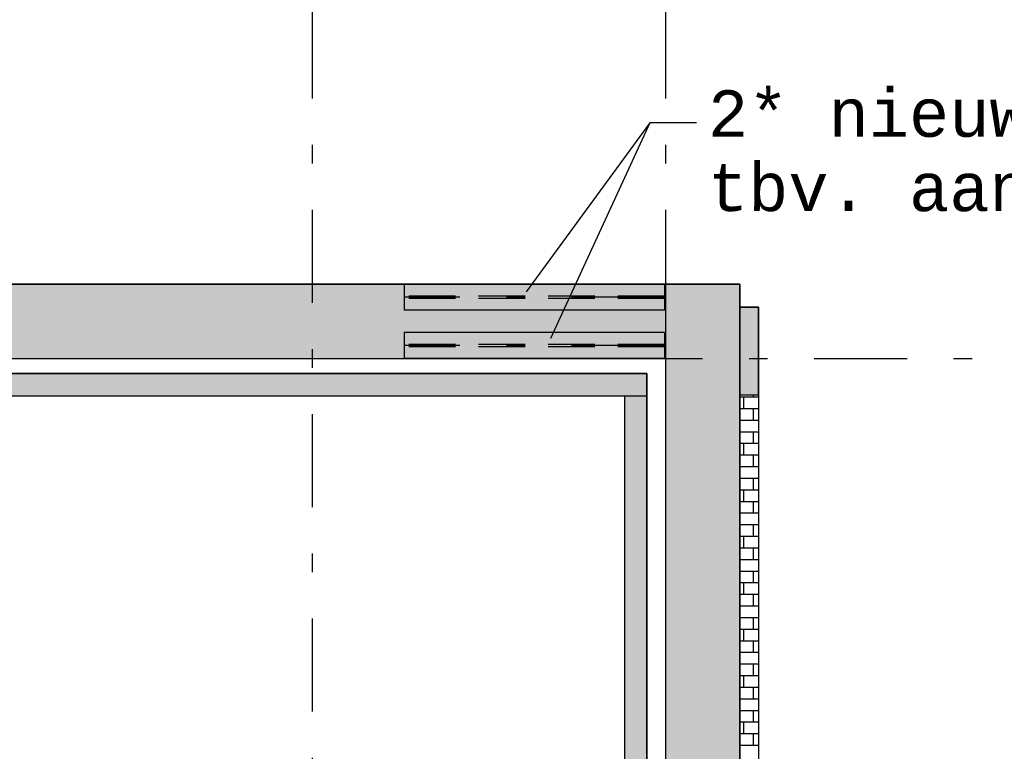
# Model space of a CAD drawing. Extents: x 2 to 87, y -108 to 11.
# Tile 206 of 210: x 46.15 to 51.45, y -12.42 to -8.48. Entities that reach past the tile are written whole.
import ezdxf

# ---------------------------------------------------------------- set-up
doc = ezdxf.new("R2010")
doc.units = 0
doc.header["$MEASUREMENT"] = 0
doc.linetypes.add('DASHDOT', pattern=[1, 0.5, -0.25, 0, -0.25])
doc.linetypes.add('HIDDEN', pattern=[0.375, 0.25, -0.125])
for name, color, linetype in [('10', 7, 'CONTINUOUS'), ('13', 7, 'CONTINUOUS'), ('18', 7, 'CONTINUOUS'), ('2', 7, 'CONTINUOUS'), ('21', 7, 'CONTINUOUS'), ('5', 7, 'CONTINUOUS'), ('8', 7, 'CONTINUOUS')]:
    doc.layers.add(name, color=color, linetype=linetype)
doc.styles.add('MONOTXT', font='MONOTXT', dxfattribs={"height": 0.2})

# ---------------------------------------------------------------- blocks, each defined once
blk = doc.blocks.new('*N23')
at = {"layer": '18', "color": 62, "linetype": 'Continuous'}
for p, q in [((50.0276, -10.0302), (50.1276, -10.0302)), ((50.0276, -10.0302), (50.0276, -10.5031)), ((50.1276, -10.0302), (50.1276, -10.5031)), ((50.0276, -10.5031), (50.1276, -10.5031))]:
    blk.add_line(p, q, dxfattribs=at)
for points in [[(50.0276, -10.0302), (50.0276, -10.0302), (50.1276, -10.0302)], [(50.0276, -10.0302), (50.0276, -10.5031), (50.1276, -10.5031)], [(50.0276, -10.0302), (50.1276, -10.0302), (50.1276, -10.5031)], [(50.0276, -10.5031), (50.0276, -10.5031), (50.1276, -10.5031)]]:
    blk.add_solid(points, dxfattribs=at)

msp = doc.modelspace()

# ---------------------------------------------------------------- linework, layer by layer
at = {"layer": '10', "color": 7, "linetype": 'Continuous'}
for p, q in [((49.5442, -9.0385), (48.8779, -9.9475)), ((49.5442, -9.0385), (49.0095, -10.1987)), ((49.7942, -9.0385), (49.5442, -9.0385))]:
    msp.add_line(p, q, dxfattribs=at)
at = {"layer": '13', "color": 62, "linetype": 'Continuous'}
for p, q in [((49.5282, -10.3875), (42.425, -10.3875)), ((49.5282, -14.7075), (49.5282, -10.3875)), ((42.545, -10.5075), (49.4082, -10.5075)), ((49.4082, -10.5075), (49.4082, -14.5875))]:
    msp.add_line(p, q, dxfattribs=at)
at = {"layer": '18', "color": 62, "linetype": 'Continuous'}
for p, q in [((27.4276, -9.9075), (49.6276, -9.9075)), ((49.6276, -9.9075), (50.0276, -9.9075)), ((49.6276, -9.9075), (49.6276, -47.6075)), ((49.6276, -9.9075), (49.6276, -10.3075)), ((50.0276, -9.9075), (50.0276, -47.6075)), ((28.2589, -10.3075), (49.6276, -10.3075)), ((42.425, -10.3875), (49.5282, -10.3875)), ((49.5282, -10.3875), (49.5282, -10.5075)), ((43.1321, -10.5075), (49.5282, -10.5075)), ((49.4082, -10.5075), (49.5282, -10.5075)), ((49.4082, -10.5075), (49.4082, -14.5875)), ((49.5282, -10.5075), (49.5282, -14.5875)), ((50.1276, -10.5154), (50.0276, -10.5154)), ((50.0476, -10.5154), (50.0476, -10.5779)), ((50.1001, -10.5031), (50.1001, -10.5154)), ((50.1276, -10.5779), (50.0276, -10.5779)), ((50.1001, -10.5779), (50.1001, -10.6404)), ((50.1276, -10.6404), (50.0276, -10.6404)), ((50.1276, -10.7029), (50.0276, -10.7029)), ((50.1001, -10.7029), (50.1001, -10.7654)), ((50.1276, -10.7654), (50.0276, -10.7654)), ((50.0476, -10.7654), (50.0476, -10.8279)), ((50.1276, -10.8279), (50.0276, -10.8279)), ((50.1001, -10.8279), (50.1001, -10.8904)), ((50.1276, -10.8904), (50.0276, -10.8904)), ((50.1276, -10.9529), (50.0276, -10.9529)), ((50.1001, -10.9529), (50.1001, -11.0154)), ((50.1276, -11.0154), (50.0276, -11.0154)), ((50.0476, -11.0154), (50.0476, -11.0779)), ((50.1276, -11.0779), (50.0276, -11.0779)), ((50.1001, -11.0779), (50.1001, -11.1404)), ((50.1276, -11.1404), (50.0276, -11.1404)), ((50.1276, -11.2029), (50.0276, -11.2029)), ((50.1001, -11.2029), (50.1001, -11.2654)), ((50.1276, -11.2654), (50.0276, -11.2654)), ((50.0476, -11.2654), (50.0476, -11.3279)), ((50.1276, -11.3279), (50.0276, -11.3279)), ((50.1001, -11.3279), (50.1001, -11.3904)), ((50.1276, -11.3904), (50.0276, -11.3904)), ((50.1276, -11.4529), (50.0276, -11.4529)), ((50.1001, -11.4529), (50.1001, -11.5154)), ((50.1276, -11.5154), (50.0276, -11.5154)), ((50.0476, -11.5154), (50.0476, -11.5779)), ((50.1276, -11.5779), (50.0276, -11.5779)), ((50.1001, -11.5779), (50.1001, -11.6404)), ((50.1276, -11.6404), (50.0276, -11.6404)), ((50.1276, -11.7029), (50.0276, -11.7029)), ((50.1001, -11.7029), (50.1001, -11.7654)), ((50.1276, -11.7654), (50.0276, -11.7654)), ((50.0476, -11.7654), (50.0476, -11.8279)), ((50.1276, -11.8279), (50.0276, -11.8279)), ((50.1001, -11.8279), (50.1001, -11.8904)), ((50.1276, -11.8904), (50.0276, -11.8904)), ((50.1276, -11.9529), (50.0276, -11.9529)), ((50.1001, -11.9529), (50.1001, -12.0154)), ((50.1276, -12.0154), (50.0276, -12.0154)), ((50.0476, -12.0154), (50.0476, -12.0779)), ((50.1276, -12.0779), (50.0276, -12.0779)), ((50.1001, -12.0779), (50.1001, -12.1404)), ((50.1276, -12.1404), (50.0276, -12.1404)), ((50.1276, -12.2029), (50.0276, -12.2029)), ((50.1001, -12.2029), (50.1001, -12.2654)), ((50.1276, -12.2654), (50.0276, -12.2654)), ((50.0476, -12.2654), (50.0476, -12.3279)), ((50.1276, -12.3279), (50.0276, -12.3279)), ((50.1001, -12.3279), (50.1001, -12.3904)), ((50.1276, -12.3904), (50.0276, -12.3904))]:
    msp.add_line(p, q, dxfattribs=at)
for points in [[(27.4276, -9.9075), (27.4276, -9.9075), (49.6276, -9.9075)], [(27.4276, -9.9075), (27.4276, -10.3075), (49.6276, -10.3075)], [(27.4276, -9.9075), (49.6276, -9.9075), (49.6276, -10.3075)], [(49.6276, -9.9075), (49.6276, -9.9075), (50.0276, -9.9075)], [(49.6276, -9.9075), (49.6276, -47.6075), (50.0276, -47.6075)], [(49.6276, -9.9075), (50.0276, -9.9075), (50.0276, -47.6075)], [(28.2589, -10.3075), (28.2589, -10.3075), (49.6276, -10.3075)], [(42.425, -10.3875), (42.425, -10.3875), (49.5282, -10.3875)], [(42.425, -10.3875), (42.425, -10.5075), (49.5282, -10.5075)], [(42.425, -10.3875), (49.5282, -10.3875), (49.5282, -10.5075)], [(43.1321, -10.5075), (43.1321, -10.5075), (49.5282, -10.5075)], [(49.4082, -10.5075), (49.4082, -10.5075), (49.5282, -10.5075)], [(49.4082, -10.5075), (49.4082, -14.5875), (49.5282, -14.5875)], [(49.4082, -10.5075), (49.5282, -10.5075), (49.5282, -14.5875)]]:
    msp.add_solid(points, dxfattribs=at)
at = {"layer": '2', "color": 62, "linetype": 'Continuous'}
for p, q in [((50.0276, -9.9075), (27.4276, -9.9075)), ((50.0276, -91.1699), (50.0276, -9.9075)), ((50.1276, -10.0302), (50.0276, -10.0302)), ((50.0276, -10.0302), (50.0276, -10.5031)), ((50.1276, -10.5031), (50.1276, -10.0302)), ((27.4276, -10.3075), (49.6276, -10.3075)), ((49.6276, -10.3075), (49.6276, -48.8531)), ((50.0276, -10.5031), (50.1276, -10.5031)), ((50.1276, -10.5031), (50.1276, -14.6872))]:
    msp.add_line(p, q, dxfattribs=at)
at = {"layer": '21', "color": 4, "linetype": 'Continuous'}
for p, q in [((49.6226, -9.9075), (48.2226, -9.9075)), ((48.2226, -9.9075), (48.2226, -10.0475)), ((49.6226, -9.9075), (49.6226, -10.0475)), ((49.6226, -10.0475), (48.2226, -10.0475)), ((49.6226, -10.1675), (48.2226, -10.1675)), ((48.2226, -10.1675), (48.2226, -10.3075)), ((49.6226, -10.1675), (49.6226, -10.3075)), ((49.6226, -10.3075), (48.2226, -10.3075))]:
    msp.add_line(p, q, dxfattribs=at)
at = {"layer": '21', "color": 4, "linetype": 'HIDDEN'}
for p, q in [((49.6226, -9.9715), (48.2226, -9.9715)), ((49.6226, -9.9835), (48.2226, -9.9835)), ((49.6226, -10.2315), (48.2226, -10.2315)), ((49.6226, -10.2435), (48.2226, -10.2435))]:
    msp.add_line(p, q, dxfattribs=at)
at = {"layer": '21', "color": 4, "linetype": 'DASHDOT'}
for p, q in [((49.6226, -9.9775), (48.2226, -9.9775)), ((49.6226, -10.2375), (48.2226, -10.2375))]:
    msp.add_line(p, q, dxfattribs=at)
at = {"layer": '5', "color": 7, "linetype": 'DASHDOT'}
for p, q in [((47.7276, -7.3075), (47.7276, -96.5075)), ((49.6276, -7.3075), (49.6276, -96.5075)), ((7.5276, -10.3075), (52.6276, -10.3075))]:
    msp.add_line(p, q, dxfattribs=at)

# ---------------------------------------------------------------- block references
at = {"layer": '18', "color": 62, "linetype": 'Continuous'}
msp.add_blockref('*N23', (0, 0), dxfattribs=at)

# ---------------------------------------------------------------- texts
at = {"layer": '8', "color": 7, "linetype": 'Continuous', "style": 'MONOTXT'}
for s, p in [('2* nieuwe HE140A', (49.8563, -9.1137)), ('tbv. aangepaste sparing bgg', (49.8563, -9.5137))]:
    msp.add_text(s, height=0.25, dxfattribs=at).set_placement(p)

doc.saveas('drawing.dxf')
